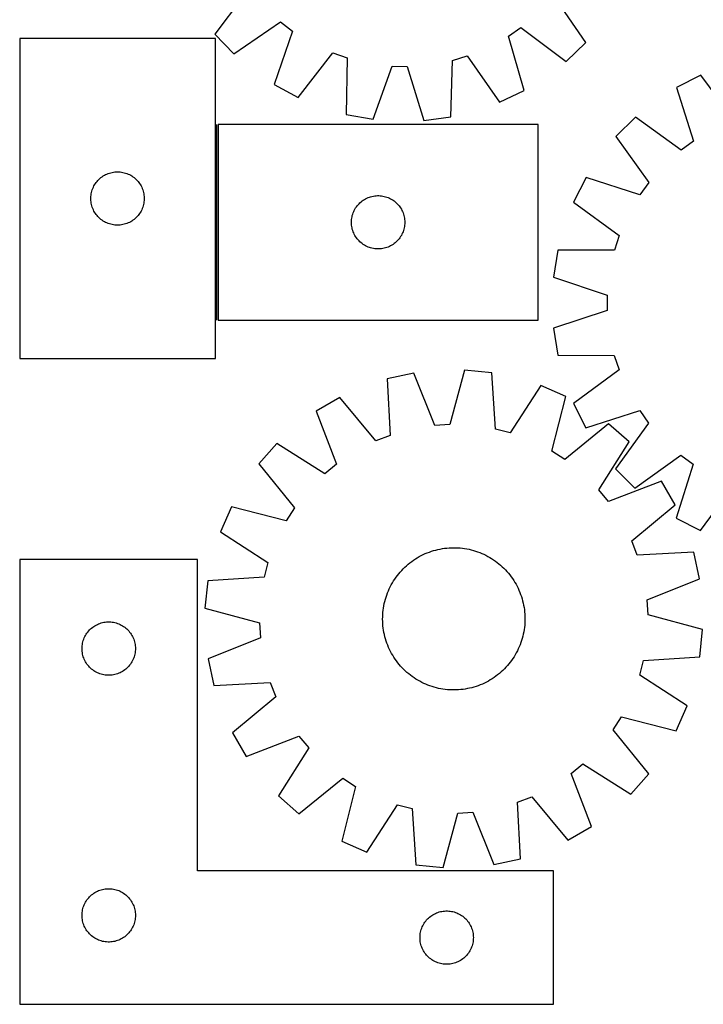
# Model space of a CAD drawing. Header units: millimetres. Extents: x 7 to 1492, y 7 to 2993.
# Tile 5 of 13: x 7 to 391, y 2116 to 2669. Entities that reach past the tile are written whole.
import ezdxf

# ---------------------------------------------------------------- set-up
doc = ezdxf.new("R2010")
doc.units = ezdxf.units.MM
doc.layers.add('COMMON', color=5, linetype='CONTINUOUS', true_color=0x0000ff)
doc.layers.add('CUT', color=7, linetype='CONTINUOUS', true_color=0x000000)

msp = doc.modelspace()

# ---------------------------------------------------------------- linework, layer by layer
at = {"layer": 'COMMON'}
msp.add_line((117.273652, 2500.301055), (117.273652, 2610.301055), dxfattribs=at)
at = {"layer": 'CUT'}
for p, q in [((135.389543, 2686.513357), (116.266617, 2661.150225)), ((324.780666, 2656.304968), (306.856474, 2682.528967)), ((126.89052, 2650.020839), (153.114519, 2667.945031)), ((159.932356, 2662.745371), (149.583012, 2632.71429)), ((153.114519, 2667.945031), (159.932356, 2662.745371)), ((281.23615, 2659.926626), (288.288148, 2664.803991)), ((288.288148, 2664.803991), (313.65128, 2645.681065)), ((116.523651, 2658.681427), (6.523651, 2658.681427)), ((6.523651, 2658.681427), (6.523651, 2478.681427)), ((116.266617, 2661.150225), (126.89052, 2650.020839)), ((116.523651, 2478.681427), (116.523651, 2658.681427)), ((290.179408, 2629.447241), (281.23615, 2659.926626)), ((313.65128, 2645.681065), (324.780666, 2656.304968)), ((163.126114, 2625.412582), (182.527739, 2650.563162)), ((182.527739, 2650.563162), (190.618671, 2647.72482)), ((190.618671, 2647.72482), (190.055974, 2615.965441)), ((248.972162, 2614.596401), (249.885266, 2646.347637)), ((249.885266, 2646.347637), (258.099304, 2648.8071)), ((258.099304, 2648.8071), (276.311767, 2622.782478)), ((205.192581, 2613.206152), (215.872666, 2643.121208)), ((215.872666, 2643.121208), (224.444695, 2642.922019)), ((224.444695, 2642.922019), (233.723726, 2612.543172)), ((389.441354, 2638.084226), (375.72587, 2631.111706)), ((408.229947, 2612.472441), (389.441354, 2638.084226)), ((149.583012, 2632.71429), (163.126114, 2625.412582)), ((276.311767, 2622.782478), (290.179408, 2629.447241)), ((375.72587, 2631.111706), (385.346961, 2600.839452)), ((190.055974, 2615.965441), (205.192581, 2613.206152)), ((233.723726, 2612.543172), (248.972162, 2614.596401)), ((352.622052, 2614.358215), (341.732478, 2603.488637)), ((378.405543, 2595.805955), (352.622052, 2614.358215)), ((298.023652, 2610.301055), (118.023652, 2610.301055)), ((118.023652, 2610.301055), (118.023652, 2500.301055)), ((298.023652, 2500.301055), (298.023652, 2610.301055)), ((341.732478, 2603.488637), (360.237321, 2577.671093)), ((385.346961, 2600.839452), (378.405543, 2595.805955)), ((51.054488, 2579.42371), (51.621369, 2579.948406)), ((51.621369, 2579.948406), (52.214508, 2580.443225)), ((52.214508, 2580.443225), (52.832334, 2580.906852)), ((52.832334, 2580.906852), (53.473208, 2581.338061)), ((53.473208, 2581.338061), (54.13543, 2581.735706)), ((54.13543, 2581.735706), (54.817244, 2582.098734)), ((54.817244, 2582.098734), (55.516842, 2582.426181)), ((55.516842, 2582.426181), (56.232369, 2582.71718)), ((56.232369, 2582.71718), (56.961928, 2582.970958)), ((56.961928, 2582.970958), (57.703584, 2583.186843)), ((57.703584, 2583.186843), (58.45537, 2583.364263)), ((58.45537, 2583.364263), (59.215292, 2583.502746)), ((59.215292, 2583.502746), (59.981336, 2583.601926)), ((59.981336, 2583.601926), (60.751469, 2583.661539)), ((60.751469, 2583.661539), (61.523651, 2583.681427)), ((61.523651, 2583.681427), (62.295832, 2583.661539)), ((62.295832, 2583.661539), (63.065966, 2583.601926)), ((63.065966, 2583.601926), (63.832009, 2583.502746)), ((63.832009, 2583.502746), (64.591932, 2583.364263)), ((64.591932, 2583.364263), (65.343718, 2583.186843)), ((65.343718, 2583.186843), (66.085373, 2582.970958)), ((66.085373, 2582.970958), (66.814932, 2582.71718)), ((66.814932, 2582.71718), (67.530459, 2582.426181)), ((67.530459, 2582.426181), (68.230058, 2582.098734)), ((68.230058, 2582.098734), (68.911872, 2581.735706)), ((68.911872, 2581.735706), (69.574094, 2581.338061)), ((69.574094, 2581.338061), (70.214967, 2580.906852)), ((70.214967, 2580.906852), (70.832793, 2580.443225)), ((70.832793, 2580.443225), (71.425933, 2579.948406)), ((71.425933, 2579.948406), (71.992813, 2579.42371)), ((324.936555, 2580.415649), (317.93884, 2566.713002)), ((355.191076, 2570.738938), (324.936555, 2580.415649)), ((47.356312, 2573.609563), (47.628791, 2574.332346)), ((47.628791, 2574.332346), (47.938117, 2575.040143)), ((47.938117, 2575.040143), (48.283469, 2575.731079)), ((48.283469, 2575.731079), (48.663931, 2576.403319)), ((48.663931, 2576.403319), (49.078496, 2577.055083)), ((49.078496, 2577.055083), (49.526062, 2577.684642)), ((49.526062, 2577.684642), (50.005444, 2578.290325)), ((50.005444, 2578.290325), (50.51537, 2578.870527)), ((50.51537, 2578.870527), (51.054488, 2579.42371)), ((71.992813, 2579.42371), (72.531931, 2578.870527)), ((72.531931, 2578.870527), (73.041857, 2578.290325)), ((73.041857, 2578.290325), (73.521239, 2577.684642)), ((73.521239, 2577.684642), (73.968806, 2577.055083)), ((73.968806, 2577.055083), (74.38337, 2576.403319)), ((74.38337, 2576.403319), (74.763833, 2575.731079)), ((74.763833, 2575.731079), (75.109185, 2575.040143)), ((75.109185, 2575.040143), (75.41851, 2574.332346)), ((75.41851, 2574.332346), (75.690989, 2573.609563)), ((360.237321, 2577.671093), (355.191076, 2570.738938)), ((46.528624, 2569.067646), (46.568388, 2569.839059)), ((46.528624, 2568.295209), (46.528624, 2569.067646)), ((46.568388, 2569.839059), (46.647811, 2570.607403)), ((46.647811, 2570.607403), (46.766681, 2571.370639)), ((46.766681, 2571.370639), (46.924685, 2572.126744)), ((46.924685, 2572.126744), (47.121403, 2572.873712)), ((47.121403, 2572.873712), (47.356312, 2573.609563)), ((75.690989, 2573.609563), (75.925899, 2572.873712)), ((75.925899, 2572.873712), (76.122616, 2572.126744)), ((76.122616, 2572.126744), (76.28062, 2571.370639)), ((76.28062, 2571.370639), (76.399491, 2570.607403)), ((76.399491, 2570.607403), (76.478914, 2569.839059)), ((76.478914, 2569.839059), (76.518678, 2569.067646)), ((76.518678, 2569.067646), (76.518678, 2568.295209)), ((200.30176, 2568.160775), (200.974001, 2568.541237)), ((200.974001, 2568.541237), (201.664936, 2568.886589)), ((201.664936, 2568.886589), (202.372733, 2569.195915)), ((202.372733, 2569.195915), (203.095516, 2569.468394)), ((203.095516, 2569.468394), (203.831367, 2569.703303)), ((203.831367, 2569.703303), (204.578336, 2569.900021)), ((204.578336, 2569.900021), (205.33444, 2570.058025)), ((205.33444, 2570.058025), (206.097676, 2570.176895)), ((206.097676, 2570.176895), (206.86602, 2570.256318)), ((206.86602, 2570.256318), (207.637433, 2570.296082)), ((207.637433, 2570.296082), (208.40987, 2570.296082)), ((208.40987, 2570.296082), (209.181284, 2570.256318)), ((209.181284, 2570.256318), (209.949627, 2570.176895)), ((209.949627, 2570.176895), (210.712863, 2570.058025)), ((210.712863, 2570.058025), (211.468968, 2569.900021)), ((211.468968, 2569.900021), (212.215936, 2569.703303)), ((212.215936, 2569.703303), (212.951787, 2569.468394)), ((212.951787, 2569.468394), (213.67457, 2569.195915)), ((213.67457, 2569.195915), (214.382368, 2568.886589)), ((214.382368, 2568.886589), (215.073303, 2568.541237)), ((215.073303, 2568.541237), (215.745544, 2568.160775)), ((46.568388, 2567.523795), (46.528624, 2568.295209)), ((46.647811, 2566.755452), (46.568388, 2567.523795)), ((46.766681, 2565.992216), (46.647811, 2566.755452)), ((46.924685, 2565.236111), (46.766681, 2565.992216)), ((47.121403, 2564.489143), (46.924685, 2565.236111)), ((47.356312, 2563.753292), (47.121403, 2564.489143)), ((47.628791, 2563.030509), (47.356312, 2563.753292)), ((47.938117, 2562.322712), (47.628791, 2563.030509)), ((75.41851, 2563.030509), (75.109185, 2562.322712)), ((75.690989, 2563.753292), (75.41851, 2563.030509)), ((75.925899, 2564.489143), (75.690989, 2563.753292)), ((76.122616, 2565.236111), (75.925899, 2564.489143)), ((76.28062, 2565.992216), (76.122616, 2565.236111)), ((76.399491, 2566.755452), (76.28062, 2565.992216)), ((76.478914, 2567.523795), (76.399491, 2566.755452)), ((76.518678, 2568.295209), (76.478914, 2567.523795)), ((194.969373, 2562.689276), (195.367018, 2563.351498)), ((195.367018, 2563.351498), (195.798227, 2563.992372)), ((195.798227, 2563.992372), (196.261855, 2564.610197)), ((196.261855, 2564.610197), (196.756673, 2565.203337)), ((196.756673, 2565.203337), (197.281369, 2565.770218)), ((197.281369, 2565.770218), (197.834552, 2566.309336)), ((197.834552, 2566.309336), (198.414754, 2566.819262)), ((198.414754, 2566.819262), (199.020438, 2567.298644)), ((199.020438, 2567.298644), (199.649996, 2567.74621)), ((199.649996, 2567.74621), (200.30176, 2568.160775)), ((215.745544, 2568.160775), (216.397308, 2567.74621)), ((216.397308, 2567.74621), (217.026866, 2567.298644)), ((217.026866, 2567.298644), (217.632549, 2566.819262)), ((217.632549, 2566.819262), (218.212752, 2566.309336)), ((218.212752, 2566.309336), (218.765935, 2565.770218)), ((218.765935, 2565.770218), (219.290631, 2565.203337)), ((219.290631, 2565.203337), (219.785449, 2564.610197)), ((219.785449, 2564.610197), (220.249077, 2563.992372)), ((220.249077, 2563.992372), (220.680285, 2563.351498)), ((220.680285, 2563.351498), (221.07793, 2562.689276)), ((317.93884, 2566.713002), (343.51605, 2547.87737)), ((48.283469, 2561.631776), (47.938117, 2562.322712)), ((48.663931, 2560.959535), (48.283469, 2561.631776)), ((49.078496, 2560.307772), (48.663931, 2560.959535)), ((49.526062, 2559.678213), (49.078496, 2560.307772)), ((50.005444, 2559.07253), (49.526062, 2559.678213)), ((50.51537, 2558.492327), (50.005444, 2559.07253)), ((51.054488, 2557.939145), (50.51537, 2558.492327)), ((51.621369, 2557.414448), (51.054488, 2557.939145)), ((71.992813, 2557.939145), (71.425933, 2557.414448)), ((72.531931, 2558.492327), (71.992813, 2557.939145)), ((73.041857, 2559.07253), (72.531931, 2558.492327)), ((73.521239, 2559.678213), (73.041857, 2559.07253)), ((73.968806, 2560.307772), (73.521239, 2559.678213)), ((74.38337, 2560.959535), (73.968806, 2560.307772)), ((74.763833, 2561.631776), (74.38337, 2560.959535)), ((75.109185, 2562.322712), (74.763833, 2561.631776)), ((193.103154, 2556.84337), (193.202333, 2557.609414)), ((193.202333, 2557.609414), (193.340816, 2558.369336)), ((193.340816, 2558.369336), (193.518236, 2559.121122)), ((193.518236, 2559.121122), (193.734121, 2559.862778)), ((193.734121, 2559.862778), (193.987899, 2560.592337)), ((193.987899, 2560.592337), (194.278898, 2561.307864)), ((194.278898, 2561.307864), (194.606345, 2562.007462)), ((194.606345, 2562.007462), (194.969373, 2562.689276)), ((221.07793, 2562.689276), (221.440958, 2562.007462)), ((221.440958, 2562.007462), (221.768405, 2561.307864)), ((221.768405, 2561.307864), (222.059404, 2560.592337)), ((222.059404, 2560.592337), (222.313182, 2559.862778)), ((222.313182, 2559.862778), (222.529068, 2559.121122)), ((222.529068, 2559.121122), (222.706487, 2558.369336)), ((222.706487, 2558.369336), (222.84497, 2557.609414)), ((222.84497, 2557.609414), (222.94415, 2556.84337)), ((52.214508, 2556.91963), (51.621369, 2557.414448)), ((52.832334, 2556.456002), (52.214508, 2556.91963)), ((53.473208, 2556.024794), (52.832334, 2556.456002)), ((54.13543, 2555.627149), (53.473208, 2556.024794)), ((54.817244, 2555.264121), (54.13543, 2555.627149)), ((55.516842, 2554.936674), (54.817244, 2555.264121)), ((56.232369, 2554.645675), (55.516842, 2554.936674)), ((56.961928, 2554.391897), (56.232369, 2554.645675)), ((57.703584, 2554.176012), (56.961928, 2554.391897)), ((58.45537, 2553.998592), (57.703584, 2554.176012)), ((59.215292, 2553.860109), (58.45537, 2553.998592)), ((59.981336, 2553.760929), (59.215292, 2553.860109)), ((60.751469, 2553.701316), (59.981336, 2553.760929)), ((61.523651, 2553.681427), (60.751469, 2553.701316)), ((62.295832, 2553.701316), (61.523651, 2553.681427)), ((63.065966, 2553.760929), (62.295832, 2553.701316)), ((63.832009, 2553.860109), (63.065966, 2553.760929)), ((64.591932, 2553.998592), (63.832009, 2553.860109)), ((65.343718, 2554.176012), (64.591932, 2553.998592)), ((66.085373, 2554.391897), (65.343718, 2554.176012)), ((66.814932, 2554.645675), (66.085373, 2554.391897)), ((67.530459, 2554.936674), (66.814932, 2554.645675)), ((68.230058, 2555.264121), (67.530459, 2554.936674)), ((68.911872, 2555.627149), (68.230058, 2555.264121)), ((69.574094, 2556.024794), (68.911872, 2555.627149)), ((70.214967, 2556.456002), (69.574094, 2556.024794)), ((70.832793, 2556.91963), (70.214967, 2556.456002)), ((71.425933, 2557.414448), (70.832793, 2556.91963)), ((193.023652, 2555.301055), (193.04354, 2556.073237)), ((193.04354, 2554.528874), (193.023652, 2555.301055)), ((193.04354, 2556.073237), (193.103154, 2556.84337)), ((193.103154, 2553.75874), (193.04354, 2554.528874)), ((193.202333, 2552.992697), (193.103154, 2553.75874)), ((193.340816, 2552.232774), (193.202333, 2552.992697)), ((193.518236, 2551.480988), (193.340816, 2552.232774)), ((222.706487, 2552.232774), (222.529068, 2551.480988)), ((222.84497, 2552.992697), (222.706487, 2552.232774)), ((222.94415, 2553.75874), (222.84497, 2552.992697)), ((222.94415, 2556.84337), (223.003763, 2556.073237)), ((223.003763, 2554.528874), (222.94415, 2553.75874)), ((223.003763, 2556.073237), (223.023652, 2555.301055)), ((223.023652, 2555.301055), (223.003763, 2554.528874)), ((193.734121, 2550.739333), (193.518236, 2551.480988)), ((193.987899, 2550.009774), (193.734121, 2550.739333)), ((194.278898, 2549.294247), (193.987899, 2550.009774)), ((194.606345, 2548.594648), (194.278898, 2549.294247)), ((194.969373, 2547.912834), (194.606345, 2548.594648)), ((195.367018, 2547.250612), (194.969373, 2547.912834)), ((195.798227, 2546.609739), (195.367018, 2547.250612)), ((196.261855, 2545.991913), (195.798227, 2546.609739)), ((220.249077, 2546.609739), (219.785449, 2545.991913)), ((220.680285, 2547.250612), (220.249077, 2546.609739)), ((221.07793, 2547.912834), (220.680285, 2547.250612)), ((221.440958, 2548.594648), (221.07793, 2547.912834)), ((221.768405, 2549.294247), (221.440958, 2548.594648)), ((222.059404, 2550.009774), (221.768405, 2549.294247)), ((222.313182, 2550.739333), (222.059404, 2550.009774)), ((222.529068, 2551.480988), (222.313182, 2550.739333)), ((343.51605, 2547.87737), (340.85894, 2539.725123)), ((196.756673, 2545.398773), (196.261855, 2545.991913)), ((197.281369, 2544.831893), (196.756673, 2545.398773)), ((197.834552, 2544.292775), (197.281369, 2544.831893)), ((198.414754, 2543.782849), (197.834552, 2544.292775)), ((199.020438, 2543.303467), (198.414754, 2543.782849)), ((199.649996, 2542.8559), (199.020438, 2543.303467)), ((200.30176, 2542.441336), (199.649996, 2542.8559)), ((200.974001, 2542.060873), (200.30176, 2542.441336)), ((201.664936, 2541.715521), (200.974001, 2542.060873)), ((202.372733, 2541.406196), (201.664936, 2541.715521)), ((203.095516, 2541.133717), (202.372733, 2541.406196)), ((203.831367, 2540.898807), (203.095516, 2541.133717)), ((204.578336, 2540.70209), (203.831367, 2540.898807)), ((212.215936, 2540.898807), (211.468968, 2540.70209)), ((212.951787, 2541.133717), (212.215936, 2540.898807)), ((213.67457, 2541.406196), (212.951787, 2541.133717)), ((214.382368, 2541.715521), (213.67457, 2541.406196)), ((215.073303, 2542.060873), (214.382368, 2541.715521)), ((215.745544, 2542.441336), (215.073303, 2542.060873)), ((216.397308, 2542.8559), (215.745544, 2542.441336)), ((217.026866, 2543.303467), (216.397308, 2542.8559)), ((217.632549, 2543.782849), (217.026866, 2543.303467)), ((218.212752, 2544.292775), (217.632549, 2543.782849)), ((218.765935, 2544.831893), (218.212752, 2544.292775)), ((219.290631, 2545.398773), (218.765935, 2544.831893)), ((219.785449, 2545.991913), (219.290631, 2545.398773)), ((205.33444, 2540.544086), (204.578336, 2540.70209)), ((206.097676, 2540.425215), (205.33444, 2540.544086)), ((206.86602, 2540.345792), (206.097676, 2540.425215)), ((207.637433, 2540.306028), (206.86602, 2540.345792)), ((208.40987, 2540.306028), (207.637433, 2540.306028)), ((209.181284, 2540.345792), (208.40987, 2540.306028)), ((209.949627, 2540.425215), (209.181284, 2540.345792)), ((210.712863, 2540.544086), (209.949627, 2540.425215)), ((211.468968, 2540.70209), (210.712863, 2540.544086)), ((309.094913, 2539.579061), (306.674041, 2524.384656)), ((340.85894, 2539.725123), (309.094913, 2539.579061)), ((306.674041, 2524.384656), (336.819944, 2514.374698)), ((336.819944, 2514.374698), (336.812065, 2505.800358)), ((336.812065, 2505.800358), (306.647815, 2495.845821)), ((118.023652, 2500.301055), (298.023652, 2500.301055)), ((306.647815, 2495.845821), (309.040758, 2480.646993)), ((309.040758, 2480.646993), (340.804463, 2480.442553)), ((340.804463, 2480.442553), (343.446587, 2472.285437)), ((6.523651, 2478.681427), (116.523651, 2478.681427)), ((228.058292, 2470.543679), (213.031348, 2467.23891)), ((239.813013, 2441.034337), (228.058292, 2470.543679)), ((256.546812, 2472.237808), (248.372236, 2441.543329)), ((271.859515, 2470.737249), (256.546812, 2472.237808)), ((273.92003, 2439.039788), (271.859515, 2470.737249)), ((343.446587, 2472.285437), (317.834802, 2453.496843)), ((213.031348, 2467.23891), (214.74198, 2435.520643)), ((299.477222, 2463.545024), (282.217622, 2436.878923)), ((313.576769, 2457.386022), (299.477222, 2463.545024)), ((186.460671, 2456.824261), (173.190427, 2449.037658)), ((206.758963, 2432.391617), (186.460671, 2456.824261)), ((305.741382, 2426.603211), (313.576769, 2457.386022)), ((317.834802, 2453.496843), (324.807322, 2439.781359)), ((173.190427, 2449.037658), (184.618819, 2419.400407)), ((324.807322, 2439.781359), (355.079576, 2449.40245)), ((355.079576, 2449.40245), (360.113072, 2442.461032)), ((248.372236, 2441.543329), (239.813013, 2441.034337)), ((337.62025, 2442.01147), (312.965117, 2421.98401)), ((349.12648, 2431.796911), (337.62025, 2442.01147)), ((360.113072, 2442.461032), (341.560812, 2416.677541)), ((282.217622, 2436.878923), (273.92003, 2439.039788)), ((151.138515, 2430.921947), (140.923956, 2419.415717)), ((177.99344, 2413.957639), (151.138515, 2430.921947)), ((214.74198, 2435.520643), (206.758963, 2432.391617)), ((332.162172, 2404.941986), (349.12648, 2431.796911)), ((312.965117, 2421.98401), (305.741382, 2426.603211)), ((140.923956, 2419.415717), (160.951416, 2394.760584)), ((184.618819, 2419.400407), (177.99344, 2413.957639)), ((352.43039, 2405.787968), (378.247934, 2424.29281)), ((385.18009, 2419.246565), (375.503379, 2388.992044)), ((378.247934, 2424.29281), (385.18009, 2419.246565)), ((341.560812, 2416.677541), (352.43039, 2405.787968)), ((367.242191, 2409.744999), (337.60494, 2398.316607)), ((375.028794, 2396.474755), (367.242191, 2409.744999)), ((337.60494, 2398.316607), (332.162172, 2404.941986)), ((389.206025, 2381.994329), (408.041658, 2407.57154)), ((125.549403, 2395.372236), (119.390401, 2381.272689)), ((156.332214, 2387.536849), (125.549403, 2395.372236)), ((160.951416, 2394.760584), (156.332214, 2387.536849)), ((350.59615, 2376.176463), (375.028794, 2396.474755)), ((375.503379, 2388.992044), (389.206025, 2381.994329)), ((119.390401, 2381.272689), (146.056503, 2364.013089)), ((353.725175, 2368.193445), (350.59615, 2376.176463)), ((234.521988, 2369.005069), (235.680785, 2369.49107)), ((235.680785, 2369.49107), (236.854276, 2369.940431)), ((236.854276, 2369.940431), (238.041302, 2370.352711)), ((238.041302, 2370.352711), (239.240693, 2370.727502)), ((239.240693, 2370.727502), (240.451265, 2371.064434)), ((240.451265, 2371.064434), (241.671823, 2371.363175)), ((241.671823, 2371.363175), (242.901161, 2371.62343)), ((242.901161, 2371.62343), (244.138069, 2371.844942)), ((244.138069, 2371.844942), (245.381323, 2372.027492)), ((245.381323, 2372.027492), (246.629699, 2372.170901)), ((246.629699, 2372.170901), (247.881962, 2372.275026)), ((247.881962, 2372.275026), (249.136879, 2372.339766)), ((249.136879, 2372.339766), (250.39321, 2372.365056)), ((250.39321, 2372.365056), (251.649715, 2372.350871)), ((251.649715, 2372.350871), (252.905155, 2372.297225)), ((252.905155, 2372.297225), (254.15829, 2372.204172)), ((254.15829, 2372.204172), (255.407884, 2372.071802)), ((255.407884, 2372.071802), (256.652704, 2371.900247)), ((256.652704, 2371.900247), (257.89152, 2371.689676)), ((257.89152, 2371.689676), (259.123111, 2371.440297)), ((259.123111, 2371.440297), (260.346262, 2371.152355)), ((260.346262, 2371.152355), (261.559764, 2370.826136)), ((261.559764, 2370.826136), (262.762421, 2370.46196)), ((262.762421, 2370.46196), (263.953045, 2370.060188)), ((263.953045, 2370.060188), (265.130462, 2369.621216)), ((265.130462, 2369.621216), (266.293509, 2369.145477)), ((385.443443, 2369.904078), (353.725175, 2368.193445)), ((388.748212, 2354.877133), (385.443443, 2369.904078)), ((106.566743, 2365.648696), (6.566743, 2365.648696)), ((6.566743, 2365.648696), (6.566743, 2115.648696)), ((106.566743, 2190.648696), (106.566743, 2365.648696)), ((146.056503, 2364.013089), (143.895638, 2355.715498)), ((224.937065, 2363.072998), (225.914261, 2363.862995)), ((225.914261, 2363.862995), (226.915789, 2364.621908)), ((226.915789, 2364.621908), (227.940661, 2365.348987)), ((227.940661, 2365.348987), (228.987865, 2366.043516)), ((228.987865, 2366.043516), (230.056369, 2366.704808)), ((230.056369, 2366.704808), (231.145116, 2367.332212)), ((231.145116, 2367.332212), (232.253034, 2367.925108)), ((232.253034, 2367.925108), (233.379028, 2368.48291)), ((233.379028, 2368.48291), (234.521988, 2369.005069)), ((266.293509, 2369.145477), (267.441039, 2368.63344)), ((267.441039, 2368.63344), (268.571919, 2368.085611)), ((268.571919, 2368.085611), (269.685034, 2367.502531)), ((269.685034, 2367.502531), (270.779284, 2366.884774)), ((270.779284, 2366.884774), (271.85359, 2366.232952)), ((271.85359, 2366.232952), (272.906892, 2365.547706)), ((272.906892, 2365.547706), (273.93815, 2364.829713)), ((273.93815, 2364.829713), (274.946347, 2364.079682)), ((274.946347, 2364.079682), (275.930487, 2363.298352)), ((219.637073, 2357.725954), (220.44893, 2358.685066)), ((220.44893, 2358.685066), (221.290512, 2359.618204)), ((221.290512, 2359.618204), (222.160989, 2360.524447)), ((222.160989, 2360.524447), (223.059503, 2361.4029)), ((223.059503, 2361.4029), (223.985166, 2362.252697)), ((223.985166, 2362.252697), (224.937065, 2363.072998)), ((275.930487, 2363.298352), (276.889599, 2362.486496)), ((276.889599, 2362.486496), (277.822737, 2361.644914)), ((277.822737, 2361.644914), (278.728979, 2360.774436)), ((278.728979, 2360.774436), (279.607433, 2359.875923)), ((279.607433, 2359.875923), (280.457229, 2358.950259)), ((280.457229, 2358.950259), (281.277531, 2357.99836)), ((112.198177, 2353.654982), (110.697618, 2338.342279)), ((143.895638, 2355.715498), (112.198177, 2353.654982)), ((216.050651, 2352.574751), (216.702474, 2353.649058)), ((216.702474, 2353.649058), (217.38772, 2354.70236)), ((217.38772, 2354.70236), (218.105713, 2355.733618)), ((218.105713, 2355.733618), (218.855744, 2356.741814)), ((218.855744, 2356.741814), (219.637073, 2357.725954)), ((281.277531, 2357.99836), (282.067528, 2357.021164)), ((282.067528, 2357.021164), (282.826441, 2356.019636)), ((282.826441, 2356.019636), (283.55352, 2354.994765)), ((283.55352, 2354.994765), (284.248049, 2353.94756)), ((284.248049, 2353.94756), (284.909341, 2352.879057)), ((284.909341, 2352.879057), (285.536745, 2351.790309)), ((359.238869, 2343.122413), (388.748212, 2354.877133)), ((213.31421, 2346.925929), (213.789949, 2348.088976)), ((213.789949, 2348.088976), (214.301986, 2349.236506)), ((214.301986, 2349.236506), (214.849815, 2350.367386)), ((214.849815, 2350.367386), (215.432895, 2351.480501)), ((215.432895, 2351.480501), (216.050651, 2352.574751)), ((285.536745, 2351.790309), (286.129641, 2350.682392)), ((286.129641, 2350.682392), (286.687443, 2349.556398)), ((286.687443, 2349.556398), (287.209602, 2348.413438)), ((287.209602, 2348.413438), (287.695602, 2347.254641)), ((287.695602, 2347.254641), (288.144964, 2346.08115)), ((211.495129, 2340.918579), (211.78307, 2342.141729)), ((211.78307, 2342.141729), (212.10929, 2343.355231)), ((212.10929, 2343.355231), (212.473465, 2344.557888)), ((212.473465, 2344.557888), (212.875237, 2345.748512)), ((212.875237, 2345.748512), (213.31421, 2346.925929)), ((288.144964, 2346.08115), (288.557244, 2344.894123)), ((288.557244, 2344.894123), (288.932034, 2343.694732)), ((288.932034, 2343.694732), (289.268967, 2342.484161)), ((289.268967, 2342.484161), (289.567707, 2341.263603)), ((359.747861, 2334.56319), (359.238869, 2343.122413)), ((110.697618, 2338.342279), (141.392097, 2330.167703)), ((210.731254, 2335.953757), (210.863624, 2337.203351)), ((210.863624, 2337.203351), (211.035179, 2338.448171)), ((211.035179, 2338.448171), (211.24575, 2339.686988)), ((211.24575, 2339.686988), (211.495129, 2340.918579)), ((289.567707, 2341.263603), (289.827962, 2340.034264)), ((289.827962, 2340.034264), (290.049474, 2338.797357)), ((290.049474, 2338.797357), (290.232025, 2337.554102)), ((290.232025, 2337.554102), (290.375433, 2336.305727)), ((290.375433, 2336.305727), (290.479559, 2335.053463)), ((53.877531, 2330.405665), (54.640767, 2330.524536)), ((54.640767, 2330.524536), (55.409111, 2330.603959)), ((55.409111, 2330.603959), (56.180524, 2330.643723)), ((56.180524, 2330.643723), (56.952961, 2330.643723)), ((56.952961, 2330.643723), (57.724375, 2330.603959)), ((57.724375, 2330.603959), (58.492718, 2330.524536)), ((58.492718, 2330.524536), (59.255954, 2330.405665)), ((210.57037, 2332.188677), (210.584555, 2333.445182)), ((210.59566, 2330.932346), (210.57037, 2332.188677)), ((210.584555, 2333.445182), (210.6382, 2334.700622)), ((210.660399, 2329.67743), (210.59566, 2330.932346)), ((210.6382, 2334.700622), (210.731254, 2335.953757)), ((290.479559, 2335.053463), (290.544299, 2333.798547)), ((290.555404, 2331.285711), (290.501758, 2330.030271)), ((290.544299, 2333.798547), (290.569589, 2332.542216)), ((290.569589, 2332.542216), (290.555404, 2331.285711)), ((390.442341, 2326.388614), (359.747861, 2334.56319)), ((44.341318, 2324.340012), (44.804946, 2324.957838)), ((44.804946, 2324.957838), (45.299764, 2325.550977)), ((45.299764, 2325.550977), (45.82446, 2326.117858)), ((45.82446, 2326.117858), (46.377643, 2326.656976)), ((46.377643, 2326.656976), (46.957845, 2327.166902)), ((46.957845, 2327.166902), (47.563528, 2327.646284)), ((47.563528, 2327.646284), (48.193087, 2328.093851)), ((48.193087, 2328.093851), (48.844851, 2328.508415)), ((48.844851, 2328.508415), (49.517091, 2328.888878)), ((49.517091, 2328.888878), (50.208027, 2329.23423)), ((50.208027, 2329.23423), (50.915824, 2329.543555)), ((50.915824, 2329.543555), (51.638607, 2329.816034)), ((51.638607, 2329.816034), (52.374458, 2330.050944)), ((52.374458, 2330.050944), (53.121427, 2330.247661)), ((53.121427, 2330.247661), (53.877531, 2330.405665)), ((59.255954, 2330.405665), (60.012059, 2330.247661)), ((60.012059, 2330.247661), (60.759027, 2330.050944)), ((60.759027, 2330.050944), (61.494878, 2329.816034)), ((61.494878, 2329.816034), (62.217661, 2329.543555)), ((62.217661, 2329.543555), (62.925458, 2329.23423)), ((62.925458, 2329.23423), (63.616394, 2328.888878)), ((63.616394, 2328.888878), (64.288635, 2328.508415)), ((64.288635, 2328.508415), (64.940398, 2328.093851)), ((64.940398, 2328.093851), (65.569957, 2327.646284)), ((65.569957, 2327.646284), (66.17564, 2327.166902)), ((66.17564, 2327.166902), (66.755843, 2326.656976)), ((66.755843, 2326.656976), (67.309025, 2326.117858)), ((67.309025, 2326.117858), (67.833722, 2325.550977)), ((67.833722, 2325.550977), (68.32854, 2324.957838)), ((68.32854, 2324.957838), (68.792168, 2324.340012)), ((141.392097, 2330.167703), (141.901089, 2321.60848)), ((210.764525, 2328.425166), (210.660399, 2329.67743)), ((210.907934, 2327.176791), (210.764525, 2328.425166)), ((211.090484, 2325.933536), (210.907934, 2327.176791)), ((211.311996, 2324.696629), (211.090484, 2325.933536)), ((289.894209, 2325.043905), (289.64483, 2323.812314)), ((290.10478, 2326.282722), (289.894209, 2325.043905)), ((290.276335, 2327.527542), (290.10478, 2326.282722)), ((290.408704, 2328.777136), (290.276335, 2327.527542)), ((290.501758, 2330.030271), (290.408704, 2328.777136)), ((388.941782, 2311.075911), (390.442341, 2326.388614)), ((41.883907, 2318.716977), (42.061327, 2319.468762)), ((42.061327, 2319.468762), (42.277212, 2320.210418)), ((42.277212, 2320.210418), (42.53099, 2320.939977)), ((42.53099, 2320.939977), (42.821989, 2321.655504)), ((42.821989, 2321.655504), (43.149436, 2322.355103)), ((43.149436, 2322.355103), (43.512464, 2323.036917)), ((43.512464, 2323.036917), (43.910109, 2323.699139)), ((43.910109, 2323.699139), (44.341318, 2324.340012)), ((68.792168, 2324.340012), (69.223376, 2323.699139)), ((69.223376, 2323.699139), (69.621021, 2323.036917)), ((69.621021, 2323.036917), (69.984049, 2322.355103)), ((69.984049, 2322.355103), (70.311496, 2321.655504)), ((70.311496, 2321.655504), (70.602495, 2320.939977)), ((70.602495, 2320.939977), (70.856273, 2320.210418)), ((70.856273, 2320.210418), (71.072159, 2319.468762)), ((71.072159, 2319.468762), (71.249578, 2318.716977)), ((141.901089, 2321.60848), (112.391747, 2309.85376)), ((211.572251, 2323.46729), (211.311996, 2324.696629)), ((211.870992, 2322.246732), (211.572251, 2323.46729)), ((212.207924, 2321.036161), (211.870992, 2322.246732)), ((212.582715, 2319.83677), (212.207924, 2321.036161)), ((212.994994, 2318.649743), (212.582715, 2319.83677)), ((288.666493, 2320.173005), (288.264721, 2318.982381)), ((289.030669, 2321.375662), (288.666493, 2320.173005)), ((289.356888, 2322.589164), (289.030669, 2321.375662)), ((289.64483, 2323.812314), (289.356888, 2322.589164)), ((41.566743, 2315.648696), (41.586631, 2316.420877)), ((41.586631, 2314.876514), (41.566743, 2315.648696)), ((41.586631, 2316.420877), (41.646245, 2317.191011)), ((41.646245, 2314.106381), (41.586631, 2314.876514)), ((41.646245, 2317.191011), (41.745424, 2317.957054)), ((41.745424, 2313.340337), (41.646245, 2314.106381)), ((41.745424, 2317.957054), (41.883907, 2318.716977)), ((71.249578, 2318.716977), (71.388061, 2317.957054)), ((71.388061, 2317.957054), (71.487241, 2317.191011)), ((71.487241, 2314.106381), (71.388061, 2313.340337)), ((71.487241, 2317.191011), (71.546854, 2316.420877)), ((71.546854, 2314.876514), (71.487241, 2314.106381)), ((71.546854, 2316.420877), (71.566743, 2315.648696)), ((71.566743, 2315.648696), (71.546854, 2314.876514)), ((213.444356, 2317.476252), (212.994994, 2318.649743)), ((213.930356, 2316.317455), (213.444356, 2317.476252)), ((214.452515, 2315.174495), (213.930356, 2316.317455)), ((215.010318, 2314.048501), (214.452515, 2315.174495)), ((215.603214, 2312.940584), (215.010318, 2314.048501)), ((286.290144, 2314.363507), (285.707063, 2313.250392)), ((286.837973, 2315.494387), (286.290144, 2314.363507)), ((287.350009, 2316.641917), (286.837973, 2315.494387)), ((287.825749, 2317.804964), (287.350009, 2316.641917)), ((288.264721, 2318.982381), (287.825749, 2317.804964)), ((41.883907, 2312.580415), (41.745424, 2313.340337)), ((42.061327, 2311.828629), (41.883907, 2312.580415)), ((42.277212, 2311.086973), (42.061327, 2311.828629)), ((42.53099, 2310.357414), (42.277212, 2311.086973)), ((42.821989, 2309.641887), (42.53099, 2310.357414)), ((43.149436, 2308.942289), (42.821989, 2309.641887)), ((43.512464, 2308.260475), (43.149436, 2308.942289)), ((69.984049, 2308.942289), (69.621021, 2308.260475)), ((70.311496, 2309.641887), (69.984049, 2308.942289)), ((70.602495, 2310.357414), (70.311496, 2309.641887)), ((70.856273, 2311.086973), (70.602495, 2310.357414)), ((71.072159, 2311.828629), (70.856273, 2311.086973)), ((71.249578, 2312.580415), (71.072159, 2311.828629)), ((71.388061, 2313.340337), (71.249578, 2312.580415)), ((112.391747, 2309.85376), (115.696516, 2294.826815)), ((216.230617, 2311.851836), (215.603214, 2312.940584)), ((216.89191, 2310.783333), (216.230617, 2311.851836)), ((217.586438, 2309.736128), (216.89191, 2310.783333)), ((218.313518, 2308.711257), (217.586438, 2309.736128)), ((219.072431, 2307.709729), (218.313518, 2308.711257)), ((283.034245, 2308.997275), (282.284214, 2307.989079)), ((283.752238, 2310.028533), (283.034245, 2308.997275)), ((284.437484, 2311.081835), (283.752238, 2310.028533)), ((285.089307, 2312.156142), (284.437484, 2311.081835)), ((285.707063, 2313.250392), (285.089307, 2312.156142)), ((355.083455, 2300.717804), (357.244321, 2309.015395)), ((357.244321, 2309.015395), (388.941782, 2311.075911)), ((43.910109, 2307.598253), (43.512464, 2308.260475)), ((44.341318, 2306.957379), (43.910109, 2307.598253)), ((44.804946, 2306.339553), (44.341318, 2306.957379)), ((45.299764, 2305.746414), (44.804946, 2306.339553)), ((45.82446, 2305.179533), (45.299764, 2305.746414)), ((46.377643, 2304.640415), (45.82446, 2305.179533)), ((46.957845, 2304.130489), (46.377643, 2304.640415)), ((47.563528, 2303.651107), (46.957845, 2304.130489)), ((48.193087, 2303.20354), (47.563528, 2303.651107)), ((48.844851, 2302.788976), (48.193087, 2303.20354)), ((64.940398, 2303.20354), (64.288635, 2302.788976)), ((65.569957, 2303.651107), (64.940398, 2303.20354)), ((66.17564, 2304.130489), (65.569957, 2303.651107)), ((66.755843, 2304.640415), (66.17564, 2304.130489)), ((67.309025, 2305.179533), (66.755843, 2304.640415)), ((67.833722, 2305.746414), (67.309025, 2305.179533)), ((68.32854, 2306.339553), (67.833722, 2305.746414)), ((68.792168, 2306.957379), (68.32854, 2306.339553)), ((69.223376, 2307.598253), (68.792168, 2306.957379)), ((69.621021, 2308.260475), (69.223376, 2307.598253)), ((219.862428, 2306.732533), (219.072431, 2307.709729)), ((220.682729, 2305.780634), (219.862428, 2306.732533)), ((221.532526, 2304.85497), (220.682729, 2305.780634)), ((222.410979, 2303.956457), (221.532526, 2304.85497)), ((223.317222, 2303.085979), (222.410979, 2303.956457)), ((224.25036, 2302.244397), (223.317222, 2303.085979)), ((278.080455, 2303.327993), (277.154792, 2302.478196)), ((278.978969, 2304.206446), (278.080455, 2303.327993)), ((279.849447, 2305.112689), (278.978969, 2304.206446)), ((280.691029, 2306.045827), (279.849447, 2305.112689)), ((281.502885, 2307.004939), (280.691029, 2306.045827)), ((282.284214, 2307.989079), (281.502885, 2307.004939)), ((49.517091, 2302.408514), (48.844851, 2302.788976)), ((50.208027, 2302.063162), (49.517091, 2302.408514)), ((50.915824, 2301.753836), (50.208027, 2302.063162)), ((51.638607, 2301.481357), (50.915824, 2301.753836)), ((52.374458, 2301.246448), (51.638607, 2301.481357)), ((53.121427, 2301.04973), (52.374458, 2301.246448)), ((53.877531, 2300.891726), (53.121427, 2301.04973)), ((54.640767, 2300.772856), (53.877531, 2300.891726)), ((55.409111, 2300.693433), (54.640767, 2300.772856)), ((56.180524, 2300.653669), (55.409111, 2300.693433)), ((56.952961, 2300.653669), (56.180524, 2300.653669)), ((57.724375, 2300.693433), (56.952961, 2300.653669)), ((58.492718, 2300.772856), (57.724375, 2300.693433)), ((59.255954, 2300.891726), (58.492718, 2300.772856)), ((60.012059, 2301.04973), (59.255954, 2300.891726)), ((60.759027, 2301.246448), (60.012059, 2301.04973)), ((61.494878, 2301.481357), (60.759027, 2301.246448)), ((62.217661, 2301.753836), (61.494878, 2301.481357)), ((62.925458, 2302.063162), (62.217661, 2301.753836)), ((63.616394, 2302.408514), (62.925458, 2302.063162)), ((64.288635, 2302.788976), (63.616394, 2302.408514)), ((225.209472, 2301.432541), (224.25036, 2302.244397)), ((226.193612, 2300.651211), (225.209472, 2301.432541)), ((227.201808, 2299.90118), (226.193612, 2300.651211)), ((228.233066, 2299.183187), (227.201808, 2299.90118)), ((229.286368, 2298.497941), (228.233066, 2299.183187)), ((230.360674, 2297.846119), (229.286368, 2298.497941)), ((231.454925, 2297.228362), (230.360674, 2297.846119)), ((269.994842, 2297.398681), (268.886925, 2296.805785)), ((271.08359, 2298.026085), (269.994842, 2297.398681)), ((272.152093, 2298.687377), (271.08359, 2298.026085)), ((273.199297, 2299.381906), (272.152093, 2298.687377)), ((274.224169, 2300.108985), (273.199297, 2299.381906)), ((275.225697, 2300.867898), (274.224169, 2300.108985)), ((276.202893, 2301.657895), (275.225697, 2300.867898)), ((277.154792, 2302.478196), (276.202893, 2301.657895)), ((381.749557, 2283.458204), (355.083455, 2300.717804)), ((115.696516, 2294.826815), (147.414783, 2296.537448)), ((147.414783, 2296.537448), (150.543809, 2288.55443)), ((232.568039, 2296.645282), (231.454925, 2297.228362)), ((233.69892, 2296.097453), (232.568039, 2296.645282)), ((234.84645, 2295.585416), (233.69892, 2296.097453)), ((236.009497, 2295.109677), (234.84645, 2295.585416)), ((237.186914, 2294.670705), (236.009497, 2295.109677)), ((238.377538, 2294.268933), (237.186914, 2294.670705)), ((239.580194, 2293.904757), (238.377538, 2294.268933)), ((240.793697, 2293.578538), (239.580194, 2293.904757)), ((242.016847, 2293.290596), (240.793697, 2293.578538)), ((243.248438, 2293.041217), (242.016847, 2293.290596)), ((244.487255, 2292.830646), (243.248438, 2293.041217)), ((245.732074, 2292.659091), (244.487255, 2292.830646)), ((246.981668, 2292.526721), (245.732074, 2292.659091)), ((248.234804, 2292.433668), (246.981668, 2292.526721)), ((249.490243, 2292.380022), (248.234804, 2292.433668)), ((250.746749, 2292.365837), (249.490243, 2292.380022)), ((252.003079, 2292.391127), (250.746749, 2292.365837)), ((253.257996, 2292.455867), (252.003079, 2292.391127)), ((254.51026, 2292.559992), (253.257996, 2292.455867)), ((255.758635, 2292.703401), (254.51026, 2292.559992)), ((257.00189, 2292.885951), (255.758635, 2292.703401)), ((258.238797, 2293.107463), (257.00189, 2292.885951)), ((259.468136, 2293.367718), (258.238797, 2293.107463)), ((260.688693, 2293.666459), (259.468136, 2293.367718)), ((261.899265, 2294.003391), (260.688693, 2293.666459)), ((263.098656, 2294.378182), (261.899265, 2294.003391)), ((264.285683, 2294.790462), (263.098656, 2294.378182)), ((265.459174, 2295.239823), (264.285683, 2294.790462)), ((266.617971, 2295.725824), (265.459174, 2295.239823)), ((267.76093, 2296.247983), (266.617971, 2295.725824)), ((268.886925, 2296.805785), (267.76093, 2296.247983)), ((150.543809, 2288.55443), (126.111165, 2268.256138)), ((375.590555, 2269.358657), (381.749557, 2283.458204)), ((340.188542, 2269.970309), (344.807744, 2277.194044)), ((344.807744, 2277.194044), (375.590555, 2269.358657)), ((360.216002, 2245.315176), (340.188542, 2269.970309)), ((126.111165, 2268.256138), (133.897768, 2254.985894)), ((133.897768, 2254.985894), (163.535018, 2266.414286)), ((163.535018, 2266.414286), (168.977786, 2259.788907)), ((168.977786, 2259.788907), (152.013478, 2232.933982)), ((316.52114, 2245.330486), (323.146519, 2250.773254)), ((323.146519, 2250.773254), (350.001444, 2233.808946)), ((163.519709, 2222.719423), (188.174842, 2242.746883)), ((188.174842, 2242.746883), (195.398577, 2238.127682)), ((327.949531, 2215.693235), (316.52114, 2245.330486)), ((350.001444, 2233.808946), (360.216002, 2245.315176)), ((195.398577, 2238.127682), (187.563189, 2207.344871)), ((152.013478, 2232.933982), (163.519709, 2222.719423)), ((286.397978, 2229.21025), (294.380996, 2232.339276)), ((294.380996, 2232.339276), (314.679288, 2207.906632)), ((201.662737, 2201.185869), (218.922336, 2227.85197)), ((218.922336, 2227.85197), (227.219928, 2225.691105)), ((227.219928, 2225.691105), (229.280444, 2193.993644)), ((288.10861, 2197.491983), (286.397978, 2229.21025)), ((244.593147, 2192.493085), (252.767722, 2223.187564)), ((252.767722, 2223.187564), (261.326945, 2223.696556)), ((261.326945, 2223.696556), (273.081666, 2194.187214)), ((314.679288, 2207.906632), (327.949531, 2215.693235)), ((187.563189, 2207.344871), (201.662737, 2201.185869)), ((229.280444, 2193.993644), (244.593147, 2192.493085)), ((273.081666, 2194.187214), (288.10861, 2197.491983)), ((306.566743, 2190.648696), (106.566743, 2190.648696)), ((306.566743, 2115.648696), (306.566743, 2190.648696)), ((44.804946, 2174.957838), (45.299764, 2175.550977)), ((45.299764, 2175.550977), (45.82446, 2176.117858)), ((45.82446, 2176.117858), (46.377643, 2176.656976)), ((46.377643, 2176.656976), (46.957845, 2177.166902)), ((46.957845, 2177.166902), (47.563528, 2177.646284)), ((47.563528, 2177.646284), (48.193087, 2178.093851)), ((48.193087, 2178.093851), (48.844851, 2178.508415)), ((48.844851, 2178.508415), (49.517091, 2178.888878)), ((49.517091, 2178.888878), (50.208027, 2179.23423)), ((50.208027, 2179.23423), (50.915824, 2179.543555)), ((50.915824, 2179.543555), (51.638607, 2179.816034)), ((51.638607, 2179.816034), (52.374458, 2180.050944)), ((52.374458, 2180.050944), (53.121427, 2180.247661)), ((53.121427, 2180.247661), (53.877531, 2180.405665)), ((53.877531, 2180.405665), (54.640767, 2180.524536)), ((54.640767, 2180.524536), (55.409111, 2180.603959)), ((55.409111, 2180.603959), (56.180524, 2180.643723)), ((56.180524, 2180.643723), (56.952961, 2180.643723)), ((56.952961, 2180.643723), (57.724375, 2180.603959)), ((57.724375, 2180.603959), (58.492718, 2180.524536)), ((58.492718, 2180.524536), (59.255954, 2180.405665)), ((59.255954, 2180.405665), (60.012059, 2180.247661)), ((60.012059, 2180.247661), (60.759027, 2180.050944)), ((60.759027, 2180.050944), (61.494878, 2179.816034)), ((61.494878, 2179.816034), (62.217661, 2179.543555)), ((62.217661, 2179.543555), (62.925458, 2179.23423)), ((62.925458, 2179.23423), (63.616394, 2178.888878)), ((63.616394, 2178.888878), (64.288635, 2178.508415)), ((64.288635, 2178.508415), (64.940398, 2178.093851)), ((64.940398, 2178.093851), (65.569957, 2177.646284)), ((65.569957, 2177.646284), (66.17564, 2177.166902)), ((66.17564, 2177.166902), (66.755843, 2176.656976)), ((66.755843, 2176.656976), (67.309025, 2176.117858)), ((67.309025, 2176.117858), (67.833722, 2175.550977)), ((67.833722, 2175.550977), (68.32854, 2174.957838)), ((42.061327, 2169.468762), (42.277212, 2170.210418)), ((42.277212, 2170.210418), (42.53099, 2170.939977)), ((42.53099, 2170.939977), (42.821989, 2171.655504)), ((42.821989, 2171.655504), (43.149436, 2172.355103)), ((43.149436, 2172.355103), (43.512464, 2173.036917)), ((43.512464, 2173.036917), (43.910109, 2173.699139)), ((43.910109, 2173.699139), (44.341318, 2174.340012)), ((44.341318, 2174.340012), (44.804946, 2174.957838)), ((68.32854, 2174.957838), (68.792168, 2174.340012)), ((68.792168, 2174.340012), (69.223376, 2173.699139)), ((69.223376, 2173.699139), (69.621021, 2173.036917)), ((69.621021, 2173.036917), (69.984049, 2172.355103)), ((69.984049, 2172.355103), (70.311496, 2171.655504)), ((70.311496, 2171.655504), (70.602495, 2170.939977)), ((70.602495, 2170.939977), (70.856273, 2170.210418)), ((70.856273, 2170.210418), (71.072159, 2169.468762)), ((41.566743, 2165.648696), (41.586631, 2166.420877)), ((41.586631, 2164.876514), (41.566743, 2165.648696)), ((41.586631, 2166.420877), (41.646245, 2167.191011)), ((41.646245, 2164.106381), (41.586631, 2164.876514)), ((41.646245, 2167.191011), (41.745424, 2167.957054)), ((41.745424, 2167.957054), (41.883907, 2168.716977)), ((41.883907, 2168.716977), (42.061327, 2169.468762)), ((71.072159, 2169.468762), (71.249578, 2168.716977)), ((71.249578, 2168.716977), (71.388061, 2167.957054)), ((71.388061, 2167.957054), (71.487241, 2167.191011)), ((71.487241, 2167.191011), (71.546854, 2166.420877)), ((71.546854, 2164.876514), (71.487241, 2164.106381)), ((71.546854, 2166.420877), (71.566743, 2165.648696)), ((71.566743, 2165.648696), (71.546854, 2164.876514)), ((236.377643, 2164.156976), (236.957845, 2164.666902)), ((236.957845, 2164.666902), (237.563528, 2165.146284)), ((237.563528, 2165.146284), (238.193087, 2165.593851)), ((238.193087, 2165.593851), (238.844851, 2166.008415)), ((238.844851, 2166.008415), (239.517091, 2166.388878)), ((239.517091, 2166.388878), (240.208027, 2166.73423)), ((240.208027, 2166.73423), (240.915824, 2167.043555)), ((240.915824, 2167.043555), (241.638607, 2167.316034)), ((241.638607, 2167.316034), (242.374458, 2167.550944)), ((242.374458, 2167.550944), (243.121427, 2167.747661)), ((243.121427, 2167.747661), (243.877531, 2167.905665)), ((243.877531, 2167.905665), (244.640767, 2168.024536)), ((244.640767, 2168.024536), (245.409111, 2168.103959)), ((245.409111, 2168.103959), (246.180524, 2168.143723)), ((246.180524, 2168.143723), (246.952961, 2168.143723)), ((246.952961, 2168.143723), (247.724375, 2168.103959)), ((247.724375, 2168.103959), (248.492718, 2168.024536)), ((248.492718, 2168.024536), (249.255954, 2167.905665)), ((249.255954, 2167.905665), (250.012059, 2167.747661)), ((250.012059, 2167.747661), (250.759027, 2167.550944)), ((250.759027, 2167.550944), (251.494878, 2167.316034)), ((251.494878, 2167.316034), (252.217661, 2167.043555)), ((252.217661, 2167.043555), (252.925458, 2166.73423)), ((252.925458, 2166.73423), (253.616394, 2166.388878)), ((253.616394, 2166.388878), (254.288635, 2166.008415)), ((254.288635, 2166.008415), (254.940398, 2165.593851)), ((254.940398, 2165.593851), (255.569957, 2165.146284)), ((255.569957, 2165.146284), (256.17564, 2164.666902)), ((256.17564, 2164.666902), (256.755843, 2164.156976)), ((41.745424, 2163.340337), (41.646245, 2164.106381)), ((41.883907, 2162.580415), (41.745424, 2163.340337)), ((42.061327, 2161.828629), (41.883907, 2162.580415)), ((42.277212, 2161.086973), (42.061327, 2161.828629)), ((42.53099, 2160.357414), (42.277212, 2161.086973)), ((42.821989, 2159.641887), (42.53099, 2160.357414)), ((43.149436, 2158.942289), (42.821989, 2159.641887)), ((43.512464, 2158.260475), (43.149436, 2158.942289)), ((69.984049, 2158.942289), (69.621021, 2158.260475)), ((70.311496, 2159.641887), (69.984049, 2158.942289)), ((70.602495, 2160.357414), (70.311496, 2159.641887)), ((70.856273, 2161.086973), (70.602495, 2160.357414)), ((71.072159, 2161.828629), (70.856273, 2161.086973)), ((71.249578, 2162.580415), (71.072159, 2161.828629)), ((71.388061, 2163.340337), (71.249578, 2162.580415)), ((71.487241, 2164.106381), (71.388061, 2163.340337)), ((232.53099, 2158.439977), (232.821989, 2159.155504)), ((232.821989, 2159.155504), (233.149436, 2159.855103)), ((233.149436, 2159.855103), (233.512464, 2160.536917)), ((233.512464, 2160.536917), (233.910109, 2161.199139)), ((233.910109, 2161.199139), (234.341318, 2161.840012)), ((234.341318, 2161.840012), (234.804946, 2162.457838)), ((234.804946, 2162.457838), (235.299764, 2163.050977)), ((235.299764, 2163.050977), (235.82446, 2163.617858)), ((235.82446, 2163.617858), (236.377643, 2164.156976)), ((256.755843, 2164.156976), (257.309025, 2163.617858)), ((257.309025, 2163.617858), (257.833722, 2163.050977)), ((257.833722, 2163.050977), (258.32854, 2162.457838)), ((258.32854, 2162.457838), (258.792168, 2161.840012)), ((258.792168, 2161.840012), (259.223376, 2161.199139)), ((259.223376, 2161.199139), (259.621021, 2160.536917)), ((259.621021, 2160.536917), (259.984049, 2159.855103)), ((259.984049, 2159.855103), (260.311496, 2159.155504)), ((260.311496, 2159.155504), (260.602495, 2158.439977)), ((43.910109, 2157.598253), (43.512464, 2158.260475)), ((44.341318, 2156.957379), (43.910109, 2157.598253)), ((44.804946, 2156.339553), (44.341318, 2156.957379)), ((45.299764, 2155.746414), (44.804946, 2156.339553)), ((45.82446, 2155.179533), (45.299764, 2155.746414)), ((46.377643, 2154.640415), (45.82446, 2155.179533)), ((46.957845, 2154.130489), (46.377643, 2154.640415)), ((47.563528, 2153.651107), (46.957845, 2154.130489)), ((48.193087, 2153.20354), (47.563528, 2153.651107)), ((65.569957, 2153.651107), (64.940398, 2153.20354)), ((66.17564, 2154.130489), (65.569957, 2153.651107)), ((66.755843, 2154.640415), (66.17564, 2154.130489)), ((67.309025, 2155.179533), (66.755843, 2154.640415)), ((67.833722, 2155.746414), (67.309025, 2155.179533)), ((68.32854, 2156.339553), (67.833722, 2155.746414)), ((68.792168, 2156.957379), (68.32854, 2156.339553)), ((69.223376, 2157.598253), (68.792168, 2156.957379)), ((69.621021, 2158.260475), (69.223376, 2157.598253)), ((231.566743, 2153.148696), (231.586631, 2153.920877)), ((231.586631, 2153.920877), (231.646245, 2154.691011)), ((231.646245, 2154.691011), (231.745424, 2155.457054)), ((231.745424, 2155.457054), (231.883907, 2156.216977)), ((231.883907, 2156.216977), (232.061327, 2156.968762)), ((232.061327, 2156.968762), (232.277212, 2157.710418)), ((232.277212, 2157.710418), (232.53099, 2158.439977)), ((260.602495, 2158.439977), (260.856273, 2157.710418)), ((260.856273, 2157.710418), (261.072159, 2156.968762)), ((261.072159, 2156.968762), (261.249578, 2156.216977)), ((261.249578, 2156.216977), (261.388061, 2155.457054)), ((261.388061, 2155.457054), (261.487241, 2154.691011)), ((261.487241, 2154.691011), (261.546854, 2153.920877)), ((261.546854, 2153.920877), (261.566743, 2153.148696)), ((48.844851, 2152.788976), (48.193087, 2153.20354)), ((49.517091, 2152.408514), (48.844851, 2152.788976)), ((50.208027, 2152.063162), (49.517091, 2152.408514)), ((50.915824, 2151.753836), (50.208027, 2152.063162)), ((51.638607, 2151.481357), (50.915824, 2151.753836)), ((52.374458, 2151.246448), (51.638607, 2151.481357)), ((53.121427, 2151.04973), (52.374458, 2151.246448)), ((53.877531, 2150.891726), (53.121427, 2151.04973)), ((54.640767, 2150.772856), (53.877531, 2150.891726)), ((55.409111, 2150.693433), (54.640767, 2150.772856)), ((56.180524, 2150.653669), (55.409111, 2150.693433)), ((56.952961, 2150.653669), (56.180524, 2150.653669)), ((57.724375, 2150.693433), (56.952961, 2150.653669)), ((58.492718, 2150.772856), (57.724375, 2150.693433)), ((59.255954, 2150.891726), (58.492718, 2150.772856)), ((60.012059, 2151.04973), (59.255954, 2150.891726)), ((60.759027, 2151.246448), (60.012059, 2151.04973)), ((61.494878, 2151.481357), (60.759027, 2151.246448)), ((62.217661, 2151.753836), (61.494878, 2151.481357)), ((62.925458, 2152.063162), (62.217661, 2151.753836)), ((63.616394, 2152.408514), (62.925458, 2152.063162)), ((64.288635, 2152.788976), (63.616394, 2152.408514)), ((64.940398, 2153.20354), (64.288635, 2152.788976)), ((231.586631, 2152.376514), (231.566743, 2153.148696)), ((231.646245, 2151.606381), (231.586631, 2152.376514)), ((231.745424, 2150.840337), (231.646245, 2151.606381)), ((231.883907, 2150.080415), (231.745424, 2150.840337)), ((232.061327, 2149.328629), (231.883907, 2150.080415)), ((232.277212, 2148.586973), (232.061327, 2149.328629)), ((232.53099, 2147.857414), (232.277212, 2148.586973)), ((232.821989, 2147.141887), (232.53099, 2147.857414)), ((260.602495, 2147.857414), (260.311496, 2147.141887)), ((260.856273, 2148.586973), (260.602495, 2147.857414)), ((261.072159, 2149.328629), (260.856273, 2148.586973)), ((261.249578, 2150.080415), (261.072159, 2149.328629)), ((261.388061, 2150.840337), (261.249578, 2150.080415)), ((261.487241, 2151.606381), (261.388061, 2150.840337)), ((261.546854, 2152.376514), (261.487241, 2151.606381)), ((261.566743, 2153.148696), (261.546854, 2152.376514)), ((233.149436, 2146.442289), (232.821989, 2147.141887)), ((233.512464, 2145.760475), (233.149436, 2146.442289)), ((233.910109, 2145.098253), (233.512464, 2145.760475)), ((234.341318, 2144.457379), (233.910109, 2145.098253)), ((234.804946, 2143.839553), (234.341318, 2144.457379)), ((235.299764, 2143.246414), (234.804946, 2143.839553)), ((235.82446, 2142.679533), (235.299764, 2143.246414)), ((236.377643, 2142.140415), (235.82446, 2142.679533)), ((257.309025, 2142.679533), (256.755843, 2142.140415)), ((257.833722, 2143.246414), (257.309025, 2142.679533)), ((258.32854, 2143.839553), (257.833722, 2143.246414)), ((258.792168, 2144.457379), (258.32854, 2143.839553)), ((259.223376, 2145.098253), (258.792168, 2144.457379)), ((259.621021, 2145.760475), (259.223376, 2145.098253)), ((259.984049, 2146.442289), (259.621021, 2145.760475)), ((260.311496, 2147.141887), (259.984049, 2146.442289)), ((236.957845, 2141.630489), (236.377643, 2142.140415)), ((237.563528, 2141.151107), (236.957845, 2141.630489)), ((238.193087, 2140.70354), (237.563528, 2141.151107)), ((238.844851, 2140.288976), (238.193087, 2140.70354)), ((239.517091, 2139.908514), (238.844851, 2140.288976)), ((240.208027, 2139.563162), (239.517091, 2139.908514)), ((240.915824, 2139.253836), (240.208027, 2139.563162)), ((241.638607, 2138.981357), (240.915824, 2139.253836)), ((242.374458, 2138.746448), (241.638607, 2138.981357)), ((243.121427, 2138.54973), (242.374458, 2138.746448)), ((243.877531, 2138.391726), (243.121427, 2138.54973)), ((244.640767, 2138.272856), (243.877531, 2138.391726)), ((245.409111, 2138.193433), (244.640767, 2138.272856)), ((246.180524, 2138.153669), (245.409111, 2138.193433)), ((246.952961, 2138.153669), (246.180524, 2138.153669)), ((247.724375, 2138.193433), (246.952961, 2138.153669)), ((248.492718, 2138.272856), (247.724375, 2138.193433)), ((249.255954, 2138.391726), (248.492718, 2138.272856)), ((250.012059, 2138.54973), (249.255954, 2138.391726)), ((250.759027, 2138.746448), (250.012059, 2138.54973)), ((251.494878, 2138.981357), (250.759027, 2138.746448)), ((252.217661, 2139.253836), (251.494878, 2138.981357)), ((252.925458, 2139.563162), (252.217661, 2139.253836)), ((253.616394, 2139.908514), (252.925458, 2139.563162)), ((254.288635, 2140.288976), (253.616394, 2139.908514)), ((254.940398, 2140.70354), (254.288635, 2140.288976)), ((255.569957, 2141.151107), (254.940398, 2140.70354)), ((256.17564, 2141.630489), (255.569957, 2141.151107)), ((256.755843, 2142.140415), (256.17564, 2141.630489)), ((6.566743, 2115.648696), (306.566743, 2115.648696))]:
    msp.add_line(p, q, dxfattribs=at)

doc.saveas('drawing.dxf')
